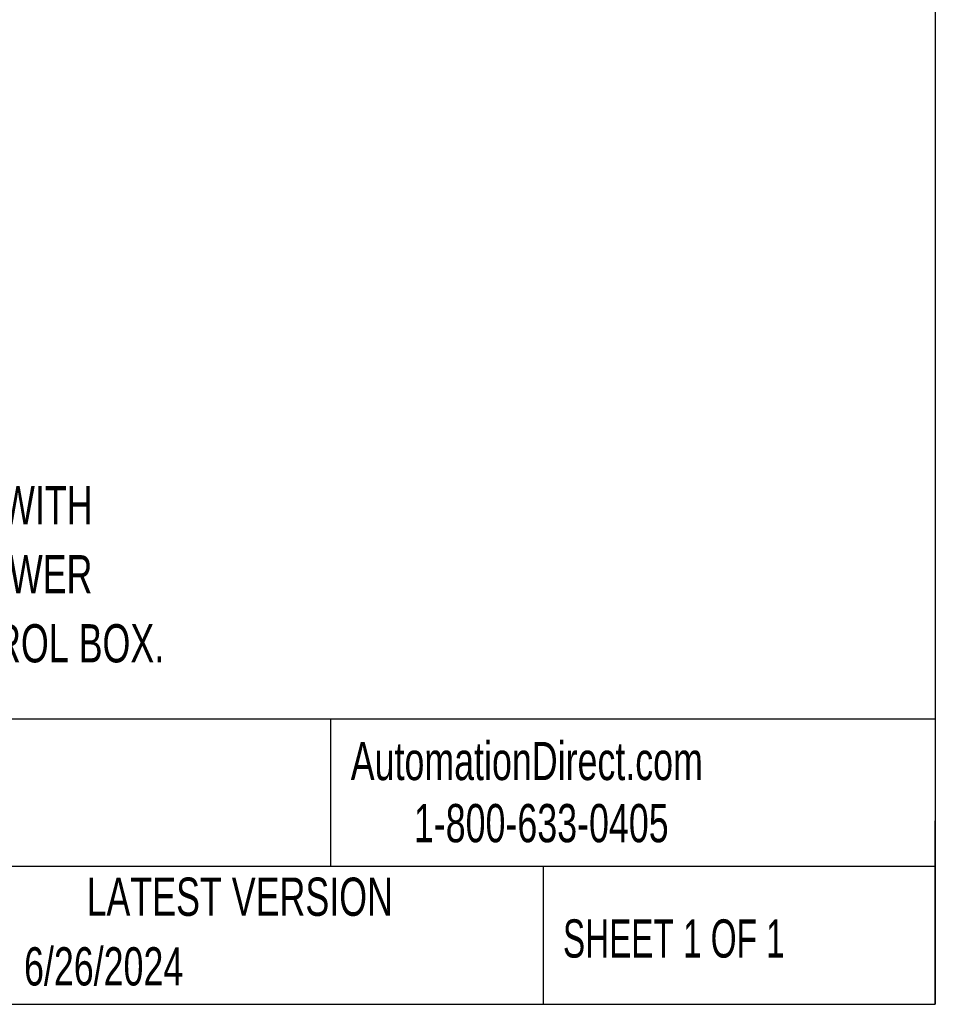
# Model space of a CAD drawing. Header units: millimetres. Extents: x 32 to 1365, y 32 to 1048.
# Tile 11 of 22: x 1112 to 1365, y 32 to 304. Entities that reach past the tile are written whole.
import ezdxf

# ---------------------------------------------------------------- set-up
doc = ezdxf.new("R2010")
doc.units = ezdxf.units.MM
doc.header["$LTSCALE"] = 5
doc.layers.add('TEXT', color=140, linetype='Continuous', lineweight=25)
doc.styles.add('SLDTEXTSTYLE0', font='TXT', dxfattribs={"width": 0.7})
doc.styles.add('SLDTEXTSTYLE1', font='TXT', dxfattribs={"width": 0.65})

msp = doc.modelspace()

# ---------------------------------------------------------------- linework, layer by layer
at = {"layer": 'TEXT'}
for p, q in [((1365.25, 1047.75), (1365.25, 31.75)), ((1365.25, 110.63054), (31.75, 110.63054)), ((1197.87689, 110.63054), (1197.87689, 69.85)), ((1365.25, 31.75), (1365.25, 82.55)), ((1365.25, 69.85), (31.75, 69.85)), ((1256.74375, 69.85), (1256.74375, 31.75)), ((31.75, 31.75), (1365.25, 31.75))]:
    msp.add_line(p, q, dxfattribs=at)

# ---------------------------------------------------------------- texts
for s, insert, char_height, attachment_point, style in [('300mm STROKE, 275 LBS/125 KG, 24 VAC, IP20, SLOT SIZE 8. FOR USE WITH', (768.10253, 175.18127), 10.5833333, 1, 'SLDTEXTSTYLE0'), ('40 X 40mm AND 1.5 X 1.5IN PROFILE T-SLOTTED RAILS. (1) 6.5FT/2M POWER', (768.10253, 156.07015), 10.5833333, 1, 'SLDTEXTSTYLE0'), ('CABLE INCLUDED. REQUIRES ERGOSWISS 124.43801-PP000001 CONTROL BOX.', (768.10253, 136.95904), 10.5833333, 1, 'SLDTEXTSTYLE0'), ('AutomationDirect.com', (1203.47479, 104.38266), 10.5833333, 1, 'SLDTEXTSTYLE0'), ('1-800-633-0405', (1220.9579, 87.18512), 10.5833333, 1, 'SLDTEXTSTYLE0'), ('LATEST VERSION', (1172.76066, 66.81997), 10.5833333, 2, 'SLDTEXTSTYLE0'), ('SHEET 1 OF 1', (1262.20643, 55.25745), 10.5833333, 1, 'SLDTEXTSTYLE1'), ('6/26/2024', (1113.06404, 47.54193), 10.583333, 1, 'SLDTEXTSTYLE0')]:
    msp.add_mtext(s, dxfattribs=dict(at, insert=insert, char_height=char_height, attachment_point=attachment_point, style=style))

doc.saveas('drawing.dxf')
